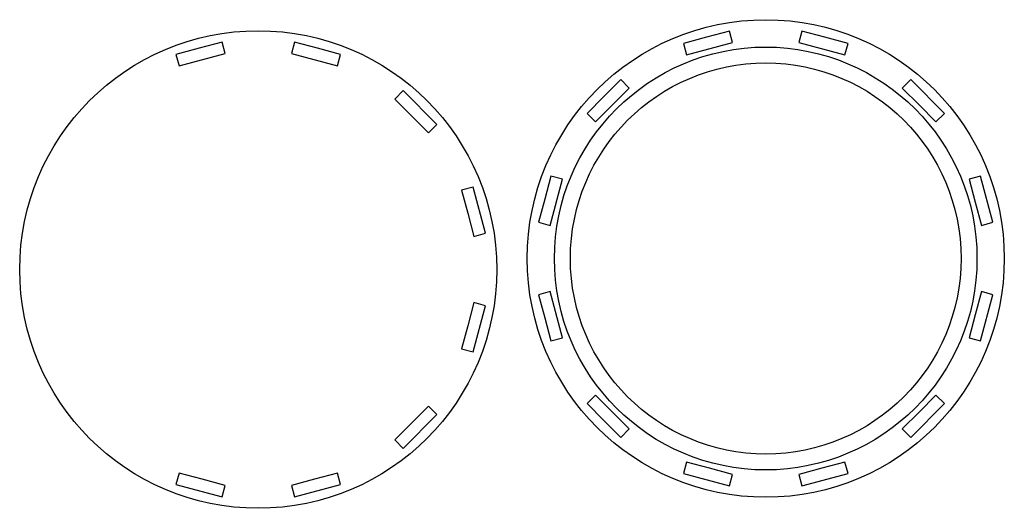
# Model space of a CAD drawing. Extents: x -241 to 224, y -121 to 181.
# Tile 3 of 5: x -241 to 6, y 59 to 181. Entities that reach past the tile are written whole.
import ezdxf

# ---------------------------------------------------------------- set-up
doc = ezdxf.new("R2010")
doc.units = 0
doc.header["$MEASUREMENT"] = 0
doc.layers.add('LAYER_1', color=7, linetype='CONTINUOUS')

msp = doc.modelspace()

# ---------------------------------------------------------------- linework, layer by layer
at = {"layer": 'LAYER_1', "color": 250}
for centre, major_axis in [((-53.784, 121.3315), (0, 60)), ((-181.4122, 118.568), (0, 60)), ((-53.784, 121.3315), (0, 53.1289)), ((-53.784, 121.3315), (0, 49.1289))]:
    msp.add_ellipse(centre, major_axis=major_axis, ratio=1, dxfattribs=at)
for points in [[(-74.4755, 175.3706), (-74.4755, 175.3706), (-68.6799, 176.9236), (-68.6799, 176.9236), (-68.6799, 176.9236), (-68.6799, 176.9236), (-62.8844, 178.4765), (-62.8844, 178.4765), (-62.8844, 178.4765), (-62.8844, 178.4765), (-62.1079, 175.5787), (-62.1079, 175.5787), (-62.1079, 175.5787), (-62.1079, 175.5787), (-73.699, 172.4729), (-73.699, 172.4729), (-73.699, 172.4729), (-73.699, 172.4729), (-74.4755, 175.3706), (-74.4755, 175.3706)], [(-44.6837, 178.4765), (-44.6837, 178.4765), (-38.8881, 176.9236), (-38.8881, 176.9236), (-38.8881, 176.9236), (-38.8881, 176.9236), (-33.0926, 175.3707), (-33.0926, 175.3707), (-33.0926, 175.3707), (-33.0926, 175.3707), (-33.869, 172.4729), (-33.869, 172.4729), (-33.869, 172.4729), (-33.869, 172.4729), (-45.4601, 175.5787), (-45.4601, 175.5787), (-45.4601, 175.5787), (-45.4601, 175.5787), (-44.6837, 178.4765), (-44.6837, 178.4765)], [(-202.1037, 172.6071), (-202.1037, 172.6071), (-196.3081, 174.1601), (-196.3081, 174.1601), (-196.3081, 174.1601), (-196.3081, 174.1601), (-190.5126, 175.713), (-190.5126, 175.713), (-190.5126, 175.713), (-190.5126, 175.713), (-189.7361, 172.8152), (-189.7361, 172.8152), (-189.7361, 172.8152), (-189.7361, 172.8152), (-201.3272, 169.7094), (-201.3272, 169.7094), (-201.3272, 169.7094), (-201.3272, 169.7094), (-202.1037, 172.6071), (-202.1037, 172.6071)], [(-172.3119, 175.713), (-172.3119, 175.713), (-166.5163, 174.1601), (-166.5163, 174.1601), (-166.5163, 174.1601), (-166.5163, 174.1601), (-160.7208, 172.6072), (-160.7208, 172.6072), (-160.7208, 172.6072), (-160.7208, 172.6072), (-161.4972, 169.7094), (-161.4972, 169.7094), (-161.4972, 169.7094), (-161.4972, 169.7094), (-173.0883, 172.8152), (-173.0883, 172.8152), (-173.0883, 172.8152), (-173.0883, 172.8152), (-172.3119, 175.713), (-172.3119, 175.713)], [(-98.723, 157.7849), (-98.723, 157.7849), (-94.4804, 162.0276), (-94.4804, 162.0276), (-94.4804, 162.0276), (-94.4804, 162.0276), (-90.2378, 166.2702), (-90.2378, 166.2702), (-90.2378, 166.2702), (-90.2378, 166.2702), (-88.1164, 164.149), (-88.1164, 164.149), (-88.1164, 164.149), (-88.1164, 164.149), (-96.6016, 155.6637), (-96.6016, 155.6637), (-96.6016, 155.6637), (-96.6016, 155.6637), (-98.723, 157.7849), (-98.723, 157.7849)], [(-10.9667, 155.6641), (-10.9667, 155.6641), (-15.2094, 159.9068), (-15.2094, 159.9068), (-15.2094, 159.9068), (-15.2094, 159.9068), (-19.4521, 164.1493), (-19.4521, 164.1493), (-19.4521, 164.1493), (-19.4521, 164.1493), (-17.3308, 166.2707), (-17.3308, 166.2707), (-17.3308, 166.2707), (-17.3308, 166.2707), (-8.8455, 157.7855), (-8.8455, 157.7855), (-8.8455, 157.7855), (-8.8455, 157.7855), (-10.9667, 155.6641), (-10.9667, 155.6641)], [(-138.5949, 152.9006), (-138.5949, 152.9006), (-142.8376, 157.1433), (-142.8376, 157.1433), (-142.8376, 157.1433), (-142.8376, 157.1433), (-147.0803, 161.3858), (-147.0803, 161.3858), (-147.0803, 161.3858), (-147.0803, 161.3858), (-144.959, 163.5072), (-144.959, 163.5072), (-144.959, 163.5072), (-144.959, 163.5072), (-136.4737, 155.022), (-136.4737, 155.022), (-136.4737, 155.022), (-136.4737, 155.022), (-138.5949, 152.9006), (-138.5949, 152.9006)], [(-110.9291, 130.4315), (-110.9291, 130.4315), (-109.3762, 136.2271), (-109.3762, 136.2271), (-109.3762, 136.2271), (-109.3762, 136.2271), (-107.8233, 142.0226), (-107.8233, 142.0226), (-107.8233, 142.0226), (-107.8233, 142.0226), (-104.9255, 141.2462), (-104.9255, 141.2462), (-104.9255, 141.2462), (-104.9255, 141.2462), (-108.0312, 129.6551), (-108.0312, 129.6551), (-108.0312, 129.6551), (-108.0312, 129.6551), (-110.9291, 130.4315), (-110.9291, 130.4315)], [(0.4632, 129.6557), (0.4632, 129.6557), (-1.0898, 135.4513), (-1.0898, 135.4513), (-1.0898, 135.4513), (-1.0898, 135.4513), (-2.6427, 141.2468), (-2.6427, 141.2468), (-2.6427, 141.2468), (-2.6427, 141.2468), (0.255, 142.0233), (0.255, 142.0233), (0.255, 142.0233), (0.255, 142.0233), (3.361, 130.4322), (3.361, 130.4322), (3.361, 130.4322), (3.361, 130.4322), (0.4632, 129.6557), (0.4632, 129.6557)], [(-127.165, 126.8922), (-127.165, 126.8922), (-128.718, 132.6878), (-128.718, 132.6878), (-128.718, 132.6878), (-128.718, 132.6878), (-130.2709, 138.4833), (-130.2709, 138.4833), (-130.2709, 138.4833), (-130.2709, 138.4833), (-127.3732, 139.2598), (-127.3732, 139.2598), (-127.3732, 139.2598), (-127.3732, 139.2598), (-124.2672, 127.6687), (-124.2672, 127.6687), (-124.2672, 127.6687), (-124.2672, 127.6687), (-127.165, 126.8922), (-127.165, 126.8922)], [(-107.823, 100.6397), (-107.823, 100.6397), (-109.376, 106.4353), (-109.376, 106.4353), (-109.376, 106.4353), (-109.376, 106.4353), (-110.929, 112.2308), (-110.929, 112.2308), (-110.929, 112.2308), (-110.929, 112.2308), (-108.0312, 113.0073), (-108.0312, 113.0073), (-108.0312, 113.0073), (-108.0312, 113.0073), (-104.9253, 101.4162), (-104.9253, 101.4162), (-104.9253, 101.4162), (-104.9253, 101.4162), (-107.823, 100.6397), (-107.823, 100.6397)], [(-2.6425, 101.4168), (-2.6425, 101.4168), (-1.0896, 107.2124), (-1.0896, 107.2124), (-1.0896, 107.2124), (-1.0896, 107.2124), (0.4632, 113.0079), (0.4632, 113.0079), (0.4632, 113.0079), (0.4632, 113.0079), (3.3611, 112.2315), (3.3611, 112.2315), (3.3611, 112.2315), (3.3611, 112.2315), (0.2553, 100.6404), (0.2553, 100.6404), (0.2553, 100.6404), (0.2553, 100.6404), (-2.6425, 101.4168), (-2.6425, 101.4168)], [(-130.2707, 98.6533), (-130.2707, 98.6533), (-128.7178, 104.4489), (-128.7178, 104.4489), (-128.7178, 104.4489), (-128.7178, 104.4489), (-127.165, 110.2444), (-127.165, 110.2444), (-127.165, 110.2444), (-127.165, 110.2444), (-124.2671, 109.468), (-124.2671, 109.468), (-124.2671, 109.468), (-124.2671, 109.468), (-127.3729, 97.8769), (-127.3729, 97.8769), (-127.3729, 97.8769), (-127.3729, 97.8769), (-130.2707, 98.6533), (-130.2707, 98.6533)], [(-90.2372, 76.3923), (-90.2372, 76.3923), (-94.4799, 80.6349), (-94.4799, 80.6349), (-94.4799, 80.6349), (-94.4799, 80.6349), (-98.7225, 84.8775), (-98.7225, 84.8775), (-98.7225, 84.8775), (-98.7225, 84.8775), (-96.6013, 86.9989), (-96.6013, 86.9989), (-96.6013, 86.9989), (-96.6013, 86.9989), (-88.1159, 78.5137), (-88.1159, 78.5137), (-88.1159, 78.5137), (-88.1159, 78.5137), (-90.2372, 76.3923), (-90.2372, 76.3923)], [(-19.4516, 78.514), (-19.4516, 78.514), (-15.209, 82.7567), (-15.209, 82.7567), (-15.209, 82.7567), (-15.209, 82.7567), (-10.9664, 86.9993), (-10.9664, 86.9993), (-10.9664, 86.9993), (-10.9664, 86.9993), (-8.845, 84.8781), (-8.845, 84.8781), (-8.845, 84.8781), (-8.845, 84.8781), (-17.3302, 76.3928), (-17.3302, 76.3928), (-17.3302, 76.3928), (-17.3302, 76.3928), (-19.4516, 78.514), (-19.4516, 78.514)], [(-147.0798, 75.7505), (-147.0798, 75.7505), (-142.8372, 79.9932), (-142.8372, 79.9932), (-142.8372, 79.9932), (-142.8372, 79.9932), (-138.5946, 84.2358), (-138.5946, 84.2358), (-138.5946, 84.2358), (-138.5946, 84.2358), (-136.4732, 82.1146), (-136.4732, 82.1146), (-136.4732, 82.1146), (-136.4732, 82.1146), (-144.9584, 73.6293), (-144.9584, 73.6293), (-144.9584, 73.6293), (-144.9584, 73.6293), (-147.0798, 75.7505), (-147.0798, 75.7505)], [(-73.699, 70.1901), (-73.699, 70.1901), (-67.9034, 68.6372), (-67.9034, 68.6372), (-67.9034, 68.6372), (-67.9034, 68.6372), (-62.1079, 67.0843), (-62.1079, 67.0843), (-62.1079, 67.0843), (-62.1079, 67.0843), (-62.8843, 64.1865), (-62.8843, 64.1865), (-62.8843, 64.1865), (-62.8843, 64.1865), (-74.4754, 67.2923), (-74.4754, 67.2923), (-74.4754, 67.2923), (-74.4754, 67.2923), (-73.699, 70.1901), (-73.699, 70.1901)], [(-45.4601, 67.0843), (-45.4601, 67.0843), (-39.6645, 68.6372), (-39.6645, 68.6372), (-39.6645, 68.6372), (-39.6645, 68.6372), (-33.869, 70.1901), (-33.869, 70.1901), (-33.869, 70.1901), (-33.869, 70.1901), (-33.0925, 67.2924), (-33.0925, 67.2924), (-33.0925, 67.2924), (-33.0925, 67.2924), (-44.6836, 64.1865), (-44.6836, 64.1865), (-44.6836, 64.1865), (-44.6836, 64.1865), (-45.4601, 67.0843), (-45.4601, 67.0843)], [(-201.3272, 67.4266), (-201.3272, 67.4266), (-195.5316, 65.8737), (-195.5316, 65.8737), (-195.5316, 65.8737), (-195.5316, 65.8737), (-189.7361, 64.3208), (-189.7361, 64.3208), (-189.7361, 64.3208), (-189.7361, 64.3208), (-190.5125, 61.423), (-190.5125, 61.423), (-190.5125, 61.423), (-190.5125, 61.423), (-202.1036, 64.5288), (-202.1036, 64.5288), (-202.1036, 64.5288), (-202.1036, 64.5288), (-201.3272, 67.4266), (-201.3272, 67.4266)], [(-173.0883, 64.3208), (-173.0883, 64.3208), (-167.2927, 65.8737), (-167.2927, 65.8737), (-167.2927, 65.8737), (-167.2927, 65.8737), (-161.4972, 67.4266), (-161.4972, 67.4266), (-161.4972, 67.4266), (-161.4972, 67.4266), (-160.7207, 64.5289), (-160.7207, 64.5289), (-160.7207, 64.5289), (-160.7207, 64.5289), (-172.3118, 61.423), (-172.3118, 61.423), (-172.3118, 61.423), (-172.3118, 61.423), (-173.0883, 64.3208), (-173.0883, 64.3208)]]:
    msp.add_open_spline(points, degree=3, knots=[0, 0, 0, 0, 0.16666667, 0.16666667, 0.16666667, 0.16666667, 0.33333333, 0.33333333, 0.33333333, 0.33333333, 0.5, 0.5, 0.5, 0.5, 0.66666667, 0.66666667, 0.66666667, 0.66666667, 1, 1, 1, 1], dxfattribs=at)

doc.saveas('drawing.dxf')
